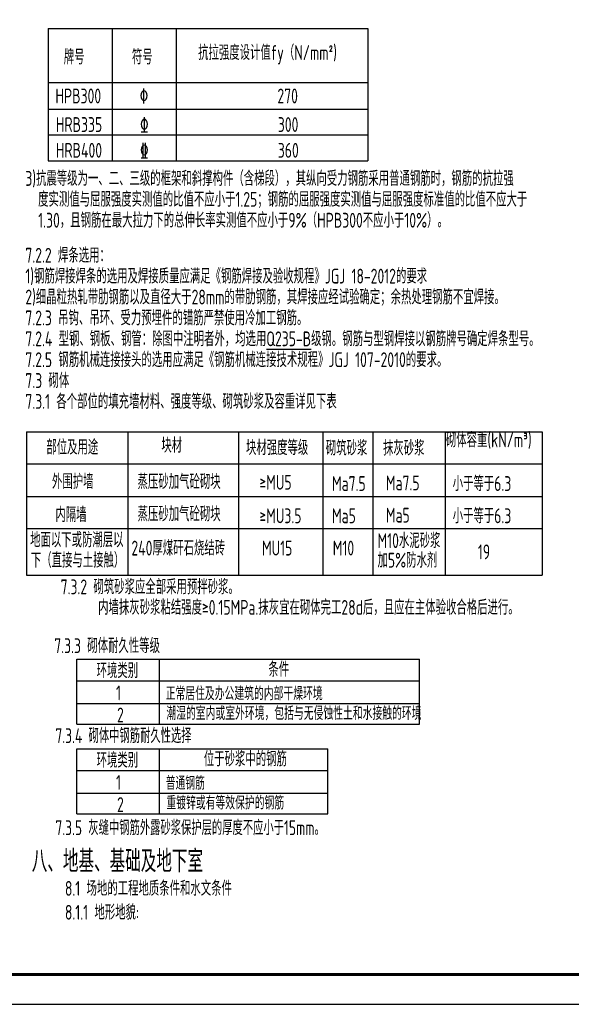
# Model space of a CAD drawing. Extents: x -302077 to 107904, y -9283 to 295706.
# Tile 87 of 256: x -211714 to -193122, y 113511 to 146690. Entities that reach past the tile are written whole.
import ezdxf
from ezdxf.enums import TextEntityAlignment as Align

# ---------------------------------------------------------------- set-up
doc = ezdxf.new("R2010")
doc.units = 0
doc.header["$LTSCALE"] = 500
doc.header["$MEASUREMENT"] = 0
doc.layers.get('0').update_dxf_attribs({"linetype": 'CONTINUOUS'})
doc.layers.add('PUB_TITLE', color=4, linetype='CONTINUOUS')
doc.layers.add('TEXT', color=7, linetype='CONTINUOUS')
doc.styles.add('TSSD_Norm', font='tssdeng.shx', dxfattribs={"bigfont": 'hztxt.shx'})
doc.styles.add('TSSD_Rein', font='tssdeng.shx', dxfattribs={"width": 0.7, "bigfont": 'hztxt.shx'})

# ---------------------------------------------------------------- blocks, each defined once
blk = doc.blocks.new('wrtgtg')
at = {"layer": 'PUB_TITLE'}
blk.add_lwpolyline([(-75296, -5841), (8804, -5841), (8804, 53559), (-75296, 53559)], close=True, dxfattribs=at)
at = {"layer": 'PUB_TITLE', "const_width": 100}
blk.add_lwpolyline([(-72796, -4841), (7804, -4841), (7804, 52559), (-72796, 52559)], close=True, dxfattribs=at)

msp = doc.modelspace()

# ---------------------------------------------------------------- linework, layer by layer
for p, q in [((-210749.687, 143672.599), (-199980.202, 143672.599)), ((-194105.357, 131715.565), (-211484.395, 131715.565)), ((-194105.357, 131715.565), (-211484.395, 131715.565))]:
    msp.add_line(p, q)
at = {"layer": 'TEXT'}
for p, q in [((-210749.687, 146396.599), (-210749.687, 141937.399)), ((-210749.687, 146396.599), (-199980.202, 146396.599)), ((-208595.687, 146396.599), (-208595.687, 141937.399)), ((-206436.887, 146396.599), (-206436.887, 141937.399)), ((-199980.202, 146396.599), (-199980.202, 141937.399)), ((-210749.687, 144567.799), (-199980.202, 144567.799)), ((-210749.687, 142804.999), (-199980.202, 142804.999)), ((-210749.687, 141937.399), (-199980.202, 141937.399)), ((-211484.395, 132802.765), (-194105.357, 132802.765)), ((-211484.395, 132802.765), (-211484.395, 127974.43)), ((-211484.395, 132802.765), (-211484.395, 127974.43)), ((-211484.395, 132802.765), (-211484.395, 127974.43)), ((-211484.395, 132802.765), (-194105.357, 132802.765)), ((-211484.395, 132802.765), (-211484.395, 127974.43)), ((-208074.327, 132802.765), (-208074.327, 127974.43)), ((-208074.327, 132802.765), (-208074.327, 127974.43)), ((-204337.052, 132802.765), (-204337.052, 127974.43)), ((-204337.052, 132802.765), (-204337.052, 127974.43)), ((-201501.862, 132802.765), (-201501.862, 127974.43)), ((-201501.862, 132802.765), (-201501.862, 127974.43)), ((-199806.638, 132802.765), (-199806.638, 127974.43)), ((-199806.638, 132802.765), (-199806.638, 127974.43)), ((-197378.995, 132802.765), (-197378.995, 127974.43)), ((-197378.995, 132802.765), (-197378.995, 127974.43)), ((-194105.357, 132802.765), (-194105.357, 127974.43)), ((-194105.357, 132802.765), (-194105.357, 127974.43)), ((-194105.357, 132802.765), (-194105.357, 127974.43)), ((-211484.395, 130628.365), (-194105.357, 130628.365)), ((-211484.395, 130628.365), (-194105.357, 130628.365)), ((-211484.395, 129541.165), (-194105.357, 129541.165)), ((-211484.395, 129541.165), (-194105.357, 129541.165)), ((-211484.395, 127974.43), (-194105.357, 127974.43)), ((-211484.395, 127974.43), (-194105.357, 127974.43)), ((-211484.395, 127974.43), (-194105.357, 127974.43))]:
    msp.add_line(p, q, dxfattribs=at)
at = {"layer": 'TEXT', "color": 3, "linetype": 'ByBlock'}
for p, q in [((-209784.777, 122950.604), (-209784.777, 125136.258)), ((-209784.777, 125136.258), (-198234.189, 125136.258)), ((-207004.936, 122950.604), (-207004.936, 125136.258)), ((-198234.189, 122950.604), (-198234.189, 125136.258)), ((-209784.777, 124407.707), (-198234.189, 124407.707)), ((-209784.777, 123648.183), (-198234.189, 123648.183)), ((-209784.777, 122950.604), (-198234.189, 122950.604)), ((-209784.777, 119932), (-209784.777, 122117.654)), ((-209784.777, 122117.654), (-201327.739, 122117.654)), ((-207004.936, 119932), (-207004.936, 122117.654)), ((-201327.739, 119932), (-201327.739, 122117.654)), ((-209784.777, 121389.103), (-201327.739, 121389.103)), ((-209784.777, 120629.579), (-201327.739, 120629.579)), ((-209784.777, 119932), (-201327.739, 119932))]:
    msp.add_line(p, q, dxfattribs=at)

# ---------------------------------------------------------------- block references
msp.add_blockref('wrtgtg', (-175812.208, 119352.674))

# ---------------------------------------------------------------- texts
at = {"layer": 'TEXT', "style": 'TSSD_Norm', "width": 0.7}
for s, p in [('牌号', (-210227.015, 145181.93)), ('符号', (-207932.615, 145181.93)), ('HPB300', (-210509.533, 143869.003)), ('\x82', (-207676.333, 143869.003)), ('270', (-203027.533, 143869.003)), ('HRB335', (-210495.527, 142906.214)), ('\x83', (-207662.327, 142906.214)), ('300', (-203013.527, 142906.214)), ('HRB400', (-210495.527, 142038.614)), ('\x84', (-207662.327, 142038.614)), ('360', (-203013.527, 142038.614)), ('6.1 中国建筑科学研究院建研科技股份有限公司设计软件事业部编制的“PKPM软件', (-227063.617, 141296.98)), ('3)抗震等级为一、二、三级的框架和斜撑构件（含梯段），其纵向受力钢筋采用普通钢筋时，钢筋的抗拉强', (-211522.727, 141089.593)), ('度实测值与屈服强度实测值的比值不应小于1.25；钢筋的屈服强度实测值与屈服强度标准值的比值不应大于', (-211092.14, 140385.747)), ('1.30，且钢筋在最大拉力下的总伸长率实测值不应小于9%%%（HPB300不应小于10%%%）。', (-211089.546, 139681.901)), ('7.2.2 焊条选用：', (-211522.727, 138502.336)), ('1)钢筋焊接焊条的选用及焊接质量应满足《钢筋焊接及验收规程》JGJ 18-2012的要求', (-211522.727, 137798.489)), ('2)细晶粒热轧带肋钢筋以及直径大于28mm的带肋钢筋，其焊接应经试验确定；余热处理钢筋不宜焊接。', (-211522.727, 137094.643)), ('7.2.3 吊钩、吊环、受力预埋件的锚筋严禁使用冷加工钢筋。', (-211522.727, 136390.797)), ('设计中采用的各种材料，必须具有出厂质量证明书或试验报告单，并在进场后按现行国家', (-227023.361, 136103.295)), ('7.2.4 型钢、钢板、钢管：除图中注明者外，均选用%%UQ235-B%%U级钢。钢筋与型钢焊接以钢筋牌号确定焊条型号。', (-211522.727, 135686.951)), ('7.2.5 钢筋机械连接接头的选用应满足《钢筋机械连接技术规程》JGJ 107-2010的要求。', (-211522.727, 134983.105)), ('7.3 砌体', (-211522.727, 134279.259)), ('7.3.1 各个部位的填充墙材料、强度等级、砌筑砂浆及容重详见下表', (-211522.727, 133575.413)), ('部位及用途', (-210816.19, 132034.906)), ('块材', (-206940.153, 132096.405)), ('块材强度等级', (-204086.931, 132018.826)), ('砌筑砂浆', (-201396.598, 132002.894)), ('抹灰砂浆', (-199468.121, 132002.894)), ('外围护墙', (-210626.504, 130878.291)), ('蒸压砂加气砼砌块', (-207740.756, 130872.188)), (' ≥MU5', (-203846.41, 130851.899)), ('Ma7.5', (-201188.499, 130808.691)), ('Ma7.5', (-199372.54, 130829.551)), ('小于等于6.3', (-197120.44, 130808.691)), ('内隔墙', (-210511.055, 129759.749)), ('蒸压砂加气砼砌块', (-207740.756, 129784.988)), (' ≥MU3.5', (-203846.41, 129721.491)), ('Ma5', (-201188.499, 129721.491)), ('Ma5', (-199372.54, 129742.351)), ('小于等于6.3', (-197120.44, 129721.491)), ('地面以下或防潮层以', (-211363.22, 128912.662)), ('M10水泥砂浆', (-199654.05, 128885.257)), ('240厚煤矸石烧结砖', (-207947.417, 128634.775)), ('MU15', (-203548.875, 128634.291)), ('M10', (-201162.402, 128634.291)), ('下（直接与土接触）', (-211337.864, 128226.004)), ('加5%%%防水剂', (-199654.05, 128226.688)), ('19', (-196270.718, 128506.281)), ('7.3.2 砌筑砂浆应全部采用预拌砂浆。', (-210334.223, 127327.928)), ('内墙抹灰砂浆粘结强度≥0.15MPa.抹灰宜在砌体完工28d后，且应在主体验收合格后进行。', (-209070.183, 126635.928)), ('8.1 场地的工程地质条件和水文条件', (-210189.906, 117167.072)), ('8.1.1 地形地貌: ', (-210189.906, 116362.616))]:
    msp.add_text(s, height=500, dxfattribs=at).set_placement(p)
for s, p in [('抗拉强度设计值fy（N/mm\x8c2\x8d)', (-205700.615, 145181.93)), ('砌体容重(kN/m\x8c3\x8d)', (-197350.373, 132130.705))]:
    msp.add_text(s, height=500, dxfattribs=at).set_placement(p, align=Align.BOTTOM_LEFT)
at = {"layer": 'TEXT', "color": 3, "linetype": 'ByBlock', "style": 'TSSD_Rein', "width": 0.7}
msp.add_text('7.3.3 砌体耐久性等级', height=500, dxfattribs=at).set_placement((-210548.883, 125344.931))
at = {"layer": 'TEXT', "color": 3}
for s, height, style, width, p in [('条件', 500, 'TSSD_Rein', 0.7, (-203331.772, 124547.747)), ('环境类别', 500, 'TSSD_Rein', 0.7, (-209120.575, 124504.662)), ('1', 500, 'TSSD_Rein', 0.7, (-208467.162, 123755.96)), ('正常居住及办公建筑的内部干燥环境', 450, 'TSSD_Rein', 0.7, (-206793.882, 123758.743)), ('2', 500, 'TSSD_Rein', 0.7, (-208432.174, 123010.093)), ('潮湿的室内或室外环境，包括与无侵蚀性土和水接触的环境', 450, 'TSSD_Rein', 0.7, (-206770.56, 123093.24)), ('7.3.4 砌体中钢筋耐久性选择', 500, 'TSSD_Rein', 0.694058, (-210511.169, 122313.349)), ('位于砂浆中的钢筋', 500, 'TSSD_Rein', 0.7, (-205507.91, 121529.143)), ('环境类别', 500, 'TSSD_Rein', 0.7, (-209120.575, 121486.058)), ('1', 500, 'TSSD_Rein', 0.7, (-208467.162, 120737.356)), ('普通钢筋', 450, 'TSSD_Rein', 0.7, (-206793.882, 120740.139)), ('2', 500, 'TSSD_Rein', 0.7, (-208432.174, 119991.489)), ('重镀锌或有等效保护的钢筋', 450, 'TSSD_Rein', 0.7, (-206770.56, 120074.636)), ('7.3.5 灰缝中钢筋外露砂浆保护层的厚度不应小于15mm。', 500, 'TSSD_Rein', 0.694058, (-210511.169, 119211.371)), ('八、地基、基础及地下室', 750, 'TSSD_Norm', 0.7, (-211308.419, 117959.158))]:
    msp.add_text(s, height=height, dxfattribs=dict(at, style=style, width=width)).set_placement(p)

doc.saveas('drawing.dxf')
